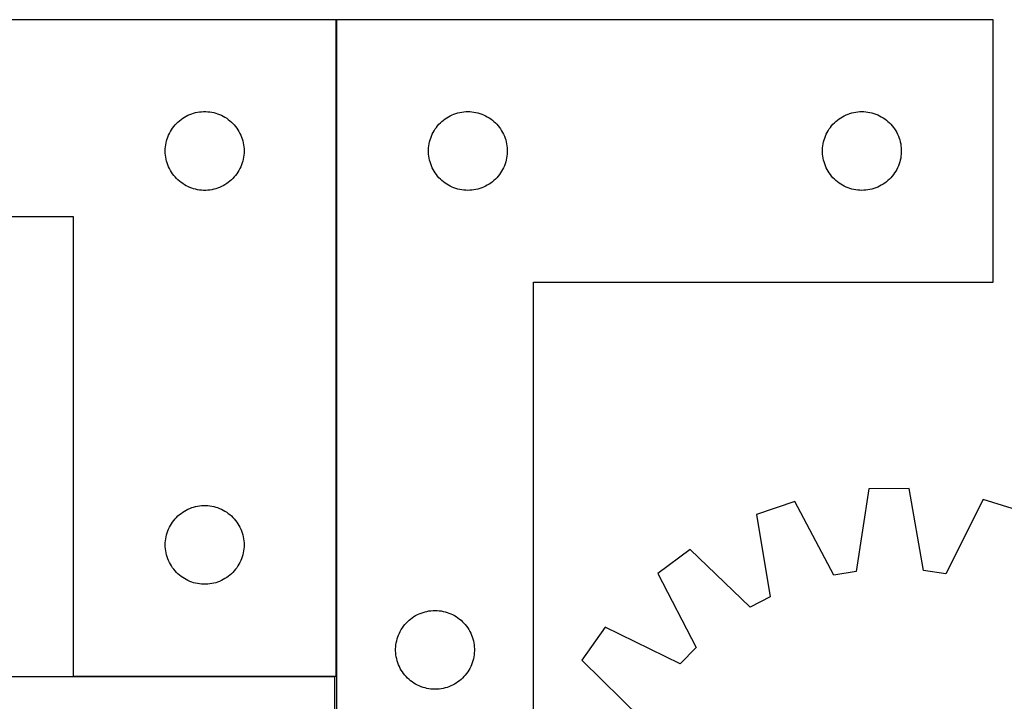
# Model space of a CAD drawing. Header units: millimetres. Extents: x 7 to 1492, y 7 to 466.
# Tile 4 of 6: x 437 to 812, y 206 to 466. Entities that reach past the tile are written whole.
import ezdxf

# ---------------------------------------------------------------- set-up
doc = ezdxf.new("R2010")
doc.units = ezdxf.units.MM
doc.layers.add('COMMON', color=5, linetype='CONTINUOUS', true_color=0x0000ff)
doc.layers.add('CUT', color=7, linetype='CONTINUOUS', true_color=0x000000)

msp = doc.modelspace()

# ---------------------------------------------------------------- linework, layer by layer
at = {"layer": 'COMMON'}
for p, q in [((557.72433, 215.554498), (557.72433, 465.554498)), ((457.624329, 215.454497), (557.156188, 215.454497))]:
    msp.add_line(p, q, dxfattribs=at)
at = {"layer": 'CUT'}
for p, q in [((557.624329, 465.554498), (257.624329, 465.554498)), ((557.624329, 215.554498), (557.624329, 465.554498)), ((557.82433, 465.554498), (557.82433, 165.554498)), ((807.82433, 465.554498), (557.82433, 465.554498)), ((807.82433, 365.554498), (807.82433, 465.554498)), ((498.015431, 427.072705), (498.621114, 427.552087)), ((498.621114, 427.552087), (499.250673, 427.999654)), ((499.250673, 427.999654), (499.902437, 428.414218)), ((499.902437, 428.414218), (500.574677, 428.79468)), ((500.574677, 428.79468), (501.265613, 429.140032)), ((501.265613, 429.140032), (501.97341, 429.449358)), ((501.97341, 429.449358), (502.696193, 429.721837)), ((502.696193, 429.721837), (503.432044, 429.956746)), ((503.432044, 429.956746), (504.179012, 430.153464)), ((504.179012, 430.153464), (504.935117, 430.311468)), ((504.935117, 430.311468), (505.698353, 430.430338)), ((505.698353, 430.430338), (506.466697, 430.509761)), ((506.466697, 430.509761), (507.23811, 430.549525)), ((507.23811, 430.549525), (508.010547, 430.549525)), ((508.010547, 430.549525), (508.78196, 430.509761)), ((508.78196, 430.509761), (509.550304, 430.430338)), ((509.550304, 430.430338), (510.31354, 430.311468)), ((510.31354, 430.311468), (511.069645, 430.153464)), ((511.069645, 430.153464), (511.816613, 429.956746)), ((511.816613, 429.956746), (512.552464, 429.721837)), ((512.552464, 429.721837), (513.275247, 429.449358)), ((513.275247, 429.449358), (513.983044, 429.140032)), ((513.983044, 429.140032), (514.67398, 428.79468)), ((514.67398, 428.79468), (515.346221, 428.414218)), ((515.346221, 428.414218), (515.997984, 427.999654)), ((515.997984, 427.999654), (516.627543, 427.552087)), ((516.627543, 427.552087), (517.233226, 427.072705)), ((597.922048, 426.821477), (598.515187, 427.316295)), ((598.515187, 427.316295), (599.133013, 427.779923)), ((599.133013, 427.779923), (599.773887, 428.211132)), ((599.773887, 428.211132), (600.436109, 428.608777)), ((600.436109, 428.608777), (601.117923, 428.971805)), ((601.117923, 428.971805), (601.817521, 429.299252)), ((601.817521, 429.299252), (602.533048, 429.590251)), ((602.533048, 429.590251), (603.262607, 429.844029)), ((603.262607, 429.844029), (604.004263, 430.059914)), ((604.004263, 430.059914), (604.756049, 430.237334)), ((604.756049, 430.237334), (605.515971, 430.375817)), ((605.515971, 430.375817), (606.282015, 430.474996)), ((606.282015, 430.474996), (607.052148, 430.53461)), ((607.052148, 430.53461), (607.82433, 430.554498)), ((607.82433, 430.554498), (608.596511, 430.53461)), ((608.596511, 430.53461), (609.366645, 430.474996)), ((609.366645, 430.474996), (610.132688, 430.375817)), ((610.132688, 430.375817), (610.892611, 430.237334)), ((610.892611, 430.237334), (611.644396, 430.059914)), ((611.644396, 430.059914), (612.386052, 429.844029)), ((612.386052, 429.844029), (613.115611, 429.590251)), ((613.115611, 429.590251), (613.831138, 429.299252)), ((613.831138, 429.299252), (614.530736, 428.971805)), ((614.530736, 428.971805), (615.212551, 428.608777)), ((615.212551, 428.608777), (615.874772, 428.211132)), ((615.874772, 428.211132), (616.515646, 427.779923)), ((616.515646, 427.779923), (617.133472, 427.316295)), ((617.133472, 427.316295), (617.726611, 426.821477)), ((747.922048, 426.821477), (748.515187, 427.316295)), ((748.515187, 427.316295), (749.133013, 427.779923)), ((749.133013, 427.779923), (749.773887, 428.211132)), ((749.773887, 428.211132), (750.436109, 428.608777)), ((750.436109, 428.608777), (751.117923, 428.971805)), ((751.117923, 428.971805), (751.817521, 429.299252)), ((751.817521, 429.299252), (752.533048, 429.590251)), ((752.533048, 429.590251), (753.262607, 429.844029)), ((753.262607, 429.844029), (754.004263, 430.059914)), ((754.004263, 430.059914), (754.756049, 430.237334)), ((754.756049, 430.237334), (755.515971, 430.375817)), ((755.515971, 430.375817), (756.282015, 430.474996)), ((756.282015, 430.474996), (757.052148, 430.53461)), ((757.052148, 430.53461), (757.82433, 430.554498)), ((757.82433, 430.554498), (758.596511, 430.53461)), ((758.596511, 430.53461), (759.366645, 430.474996)), ((759.366645, 430.474996), (760.132688, 430.375817)), ((760.132688, 430.375817), (760.892611, 430.237334)), ((760.892611, 430.237334), (761.644396, 430.059914)), ((761.644396, 430.059914), (762.386052, 429.844029)), ((762.386052, 429.844029), (763.115611, 429.590251)), ((763.115611, 429.590251), (763.831138, 429.299252)), ((763.831138, 429.299252), (764.530736, 428.971805)), ((764.530736, 428.971805), (765.212551, 428.608777)), ((765.212551, 428.608777), (765.874772, 428.211132)), ((765.874772, 428.211132), (766.515646, 427.779923)), ((766.515646, 427.779923), (767.133472, 427.316295)), ((767.133472, 427.316295), (767.726611, 426.821477)), ((494.57005, 422.942719), (494.967695, 423.604941)), ((494.967695, 423.604941), (495.398903, 424.245815)), ((495.398903, 424.245815), (495.862531, 424.863641)), ((495.862531, 424.863641), (496.35735, 425.45678)), ((496.35735, 425.45678), (496.882046, 426.023661)), ((496.882046, 426.023661), (497.435228, 426.562779)), ((497.435228, 426.562779), (498.015431, 427.072705)), ((517.233226, 427.072705), (517.813429, 426.562779)), ((517.813429, 426.562779), (518.366611, 426.023661)), ((518.366611, 426.023661), (518.891308, 425.45678)), ((518.891308, 425.45678), (519.386126, 424.863641)), ((519.386126, 424.863641), (519.849754, 424.245815)), ((519.849754, 424.245815), (520.280962, 423.604941)), ((520.280962, 423.604941), (520.678607, 422.942719)), ((594.96461, 423.27639), (595.379174, 423.928154)), ((595.379174, 423.928154), (595.826741, 424.557713)), ((595.826741, 424.557713), (596.306123, 425.163396)), ((596.306123, 425.163396), (596.816049, 425.743598)), ((596.816049, 425.743598), (597.355167, 426.296781)), ((597.355167, 426.296781), (597.922048, 426.821477)), ((617.726611, 426.821477), (618.293492, 426.296781)), ((618.293492, 426.296781), (618.83261, 425.743598)), ((618.83261, 425.743598), (619.342536, 425.163396)), ((619.342536, 425.163396), (619.821918, 424.557713)), ((619.821918, 424.557713), (620.269485, 423.928154)), ((620.269485, 423.928154), (620.684049, 423.27639)), ((744.96461, 423.27639), (745.379174, 423.928154)), ((745.379174, 423.928154), (745.826741, 424.557713)), ((745.826741, 424.557713), (746.306123, 425.163396)), ((746.306123, 425.163396), (746.816049, 425.743598)), ((746.816049, 425.743598), (747.355167, 426.296781)), ((747.355167, 426.296781), (747.922048, 426.821477)), ((767.726611, 426.821477), (768.293492, 426.296781)), ((768.293492, 426.296781), (768.83261, 425.743598)), ((768.83261, 425.743598), (769.342536, 425.163396)), ((769.342536, 425.163396), (769.821918, 424.557713)), ((769.821918, 424.557713), (770.269485, 423.928154)), ((770.269485, 423.928154), (770.684049, 423.27639)), ((493.118913, 419.374565), (493.334798, 420.116221)), ((493.334798, 420.116221), (493.588576, 420.84578)), ((493.588576, 420.84578), (493.879575, 421.561307)), ((493.879575, 421.561307), (494.207022, 422.260905)), ((494.207022, 422.260905), (494.57005, 422.942719)), ((520.678607, 422.942719), (521.041635, 422.260905)), ((521.041635, 422.260905), (521.369082, 421.561307)), ((521.369082, 421.561307), (521.660081, 420.84578)), ((521.660081, 420.84578), (521.913859, 420.116221)), ((521.913859, 420.116221), (522.129744, 419.374565)), ((593.422081, 419.746783), (593.656991, 420.482634)), ((593.656991, 420.482634), (593.92947, 421.205417)), ((593.92947, 421.205417), (594.238796, 421.913214)), ((594.238796, 421.913214), (594.584148, 422.604149)), ((594.584148, 422.604149), (594.96461, 423.27639)), ((620.684049, 423.27639), (621.064512, 422.604149)), ((621.064512, 422.604149), (621.409863, 421.913214)), ((621.409863, 421.913214), (621.719189, 421.205417)), ((621.719189, 421.205417), (621.991668, 420.482634)), ((621.991668, 420.482634), (622.226578, 419.746783)), ((743.422081, 419.746783), (743.656991, 420.482634)), ((743.656991, 420.482634), (743.92947, 421.205417)), ((743.92947, 421.205417), (744.238796, 421.913214)), ((744.238796, 421.913214), (744.584148, 422.604149)), ((744.584148, 422.604149), (744.96461, 423.27639)), ((770.684049, 423.27639), (771.064512, 422.604149)), ((771.064512, 422.604149), (771.409863, 421.913214)), ((771.409863, 421.913214), (771.719189, 421.205417)), ((771.719189, 421.205417), (771.991668, 420.482634)), ((771.991668, 420.482634), (772.226578, 419.746783)), ((492.624329, 415.554498), (492.644217, 416.32668)), ((492.644217, 416.32668), (492.70383, 417.096813)), ((492.70383, 417.096813), (492.80301, 417.862857)), ((492.80301, 417.862857), (492.941493, 418.622779)), ((492.941493, 418.622779), (493.118913, 419.374565)), ((522.129744, 419.374565), (522.307164, 418.622779)), ((522.307164, 418.622779), (522.445647, 417.862857)), ((522.445647, 417.862857), (522.544827, 417.096813)), ((522.544827, 417.096813), (522.60444, 416.32668)), ((522.60444, 416.32668), (522.624329, 415.554498)), ((592.829303, 415.940717), (592.869067, 416.71213)), ((592.869067, 416.71213), (592.948489, 417.480474)), ((592.948489, 417.480474), (593.06736, 418.24371)), ((593.06736, 418.24371), (593.225364, 418.999814)), ((593.225364, 418.999814), (593.422081, 419.746783)), ((622.226578, 419.746783), (622.423295, 418.999814)), ((622.423295, 418.999814), (622.581299, 418.24371)), ((622.581299, 418.24371), (622.70017, 417.480474)), ((622.70017, 417.480474), (622.779592, 416.71213)), ((622.779592, 416.71213), (622.819357, 415.940717)), ((742.829303, 415.940717), (742.869067, 416.71213)), ((742.869067, 416.71213), (742.948489, 417.480474)), ((742.948489, 417.480474), (743.06736, 418.24371)), ((743.06736, 418.24371), (743.225364, 418.999814)), ((743.225364, 418.999814), (743.422081, 419.746783)), ((772.226578, 419.746783), (772.423295, 418.999814)), ((772.423295, 418.999814), (772.581299, 418.24371)), ((772.581299, 418.24371), (772.70017, 417.480474)), ((772.70017, 417.480474), (772.779592, 416.71213)), ((772.779592, 416.71213), (772.819357, 415.940717)), ((492.644217, 414.782317), (492.624329, 415.554498)), ((492.70383, 414.012183), (492.644217, 414.782317)), ((492.80301, 413.24614), (492.70383, 414.012183)), ((492.941493, 412.486217), (492.80301, 413.24614)), ((493.118913, 411.734432), (492.941493, 412.486217)), ((522.307164, 412.486217), (522.129744, 411.734432)), ((522.445647, 413.24614), (522.307164, 412.486217)), ((522.544827, 414.012183), (522.445647, 413.24614)), ((522.60444, 414.782317), (522.544827, 414.012183)), ((522.624329, 415.554498), (522.60444, 414.782317)), ((592.829303, 415.16828), (592.829303, 415.940717)), ((592.869067, 414.396866), (592.829303, 415.16828)), ((592.948489, 413.628523), (592.869067, 414.396866)), ((593.06736, 412.865287), (592.948489, 413.628523)), ((593.225364, 412.109182), (593.06736, 412.865287)), ((622.581299, 412.865287), (622.423295, 412.109182)), ((622.70017, 413.628523), (622.581299, 412.865287)), ((622.779592, 414.396866), (622.70017, 413.628523)), ((622.819357, 415.16828), (622.779592, 414.396866)), ((622.819357, 415.940717), (622.819357, 415.16828)), ((742.829303, 415.16828), (742.829303, 415.940717)), ((742.869067, 414.396866), (742.829303, 415.16828)), ((742.948489, 413.628523), (742.869067, 414.396866)), ((743.06736, 412.865287), (742.948489, 413.628523)), ((743.225364, 412.109182), (743.06736, 412.865287)), ((772.581299, 412.865287), (772.423295, 412.109182)), ((772.70017, 413.628523), (772.581299, 412.865287)), ((772.779592, 414.396866), (772.70017, 413.628523)), ((772.819357, 415.16828), (772.779592, 414.396866)), ((772.819357, 415.940717), (772.819357, 415.16828)), ((493.334798, 410.992776), (493.118913, 411.734432)), ((493.588576, 410.263217), (493.334798, 410.992776)), ((493.879575, 409.54769), (493.588576, 410.263217)), ((494.207022, 408.848091), (493.879575, 409.54769)), ((494.57005, 408.166277), (494.207022, 408.848091)), ((521.041635, 408.848091), (520.678607, 408.166277)), ((521.369082, 409.54769), (521.041635, 408.848091)), ((521.660081, 410.263217), (521.369082, 409.54769)), ((521.913859, 410.992776), (521.660081, 410.263217)), ((522.129744, 411.734432), (521.913859, 410.992776)), ((593.422081, 411.362214), (593.225364, 412.109182)), ((593.656991, 410.626363), (593.422081, 411.362214)), ((593.92947, 409.90358), (593.656991, 410.626363)), ((594.238796, 409.195782), (593.92947, 409.90358)), ((594.584148, 408.504847), (594.238796, 409.195782)), ((621.409863, 409.195782), (621.064512, 408.504847)), ((621.719189, 409.90358), (621.409863, 409.195782)), ((621.991668, 410.626363), (621.719189, 409.90358)), ((622.226578, 411.362214), (621.991668, 410.626363)), ((622.423295, 412.109182), (622.226578, 411.362214)), ((743.422081, 411.362214), (743.225364, 412.109182)), ((743.656991, 410.626363), (743.422081, 411.362214)), ((743.92947, 409.90358), (743.656991, 410.626363)), ((744.238796, 409.195782), (743.92947, 409.90358)), ((744.584148, 408.504847), (744.238796, 409.195782)), ((771.409863, 409.195782), (771.064512, 408.504847)), ((771.719189, 409.90358), (771.409863, 409.195782)), ((771.991668, 410.626363), (771.719189, 409.90358)), ((772.226578, 411.362214), (771.991668, 410.626363)), ((772.423295, 412.109182), (772.226578, 411.362214)), ((494.967695, 407.504055), (494.57005, 408.166277)), ((495.398903, 406.863182), (494.967695, 407.504055)), ((495.862531, 406.245356), (495.398903, 406.863182)), ((496.35735, 405.652217), (495.862531, 406.245356)), ((496.882046, 405.085336), (496.35735, 405.652217)), ((497.435228, 404.546218), (496.882046, 405.085336)), ((518.366611, 405.085336), (517.813429, 404.546218)), ((518.891308, 405.652217), (518.366611, 405.085336)), ((519.386126, 406.245356), (518.891308, 405.652217)), ((519.849754, 406.863182), (519.386126, 406.245356)), ((520.280962, 407.504055), (519.849754, 406.863182)), ((520.678607, 408.166277), (520.280962, 407.504055)), ((594.96461, 407.832606), (594.584148, 408.504847)), ((595.379174, 407.180842), (594.96461, 407.832606)), ((595.826741, 406.551284), (595.379174, 407.180842)), ((596.306123, 405.945601), (595.826741, 406.551284)), ((596.816049, 405.365398), (596.306123, 405.945601)), ((597.355167, 404.812215), (596.816049, 405.365398)), ((597.922048, 404.287519), (597.355167, 404.812215)), ((618.293492, 404.812215), (617.726611, 404.287519)), ((618.83261, 405.365398), (618.293492, 404.812215)), ((619.342536, 405.945601), (618.83261, 405.365398)), ((619.821918, 406.551284), (619.342536, 405.945601)), ((620.269485, 407.180842), (619.821918, 406.551284)), ((620.684049, 407.832606), (620.269485, 407.180842)), ((621.064512, 408.504847), (620.684049, 407.832606)), ((744.96461, 407.832606), (744.584148, 408.504847)), ((745.379174, 407.180842), (744.96461, 407.832606)), ((745.826741, 406.551284), (745.379174, 407.180842)), ((746.306123, 405.945601), (745.826741, 406.551284)), ((746.816049, 405.365398), (746.306123, 405.945601)), ((747.355167, 404.812215), (746.816049, 405.365398)), ((747.922048, 404.287519), (747.355167, 404.812215)), ((768.293492, 404.812215), (767.726611, 404.287519)), ((768.83261, 405.365398), (768.293492, 404.812215)), ((769.342536, 405.945601), (768.83261, 405.365398)), ((769.821918, 406.551284), (769.342536, 405.945601)), ((770.269485, 407.180842), (769.821918, 406.551284)), ((770.684049, 407.832606), (770.269485, 407.180842)), ((771.064512, 408.504847), (770.684049, 407.832606)), ((498.015431, 404.036292), (497.435228, 404.546218)), ((498.621114, 403.55691), (498.015431, 404.036292)), ((499.250673, 403.109343), (498.621114, 403.55691)), ((499.902437, 402.694779), (499.250673, 403.109343)), ((500.574677, 402.314316), (499.902437, 402.694779)), ((501.265613, 401.968964), (500.574677, 402.314316)), ((501.97341, 401.659639), (501.265613, 401.968964)), ((502.696193, 401.38716), (501.97341, 401.659639)), ((503.432044, 401.15225), (502.696193, 401.38716)), ((504.179012, 400.955533), (503.432044, 401.15225)), ((511.816613, 401.15225), (511.069645, 400.955533)), ((512.552464, 401.38716), (511.816613, 401.15225)), ((513.275247, 401.659639), (512.552464, 401.38716)), ((513.983044, 401.968964), (513.275247, 401.659639)), ((514.67398, 402.314316), (513.983044, 401.968964)), ((515.346221, 402.694779), (514.67398, 402.314316)), ((515.997984, 403.109343), (515.346221, 402.694779)), ((516.627543, 403.55691), (515.997984, 403.109343)), ((517.233226, 404.036292), (516.627543, 403.55691)), ((517.813429, 404.546218), (517.233226, 404.036292)), ((598.515187, 403.792701), (597.922048, 404.287519)), ((599.133013, 403.329073), (598.515187, 403.792701)), ((599.773887, 402.897865), (599.133013, 403.329073)), ((600.436109, 402.50022), (599.773887, 402.897865)), ((601.117923, 402.137192), (600.436109, 402.50022)), ((601.817521, 401.809745), (601.117923, 402.137192)), ((602.533048, 401.518746), (601.817521, 401.809745)), ((603.262607, 401.264968), (602.533048, 401.518746)), ((604.004263, 401.049082), (603.262607, 401.264968)), ((612.386052, 401.264968), (611.644396, 401.049082)), ((613.115611, 401.518746), (612.386052, 401.264968)), ((613.831138, 401.809745), (613.115611, 401.518746)), ((614.530736, 402.137192), (613.831138, 401.809745)), ((615.212551, 402.50022), (614.530736, 402.137192)), ((615.874772, 402.897865), (615.212551, 402.50022)), ((616.515646, 403.329073), (615.874772, 402.897865)), ((617.133472, 403.792701), (616.515646, 403.329073)), ((617.726611, 404.287519), (617.133472, 403.792701)), ((748.515187, 403.792701), (747.922048, 404.287519)), ((749.133013, 403.329073), (748.515187, 403.792701)), ((749.773887, 402.897865), (749.133013, 403.329073)), ((750.436109, 402.50022), (749.773887, 402.897865)), ((751.117923, 402.137192), (750.436109, 402.50022)), ((751.817521, 401.809745), (751.117923, 402.137192)), ((752.533048, 401.518746), (751.817521, 401.809745)), ((753.262607, 401.264968), (752.533048, 401.518746)), ((754.004263, 401.049082), (753.262607, 401.264968)), ((762.386052, 401.264968), (761.644396, 401.049082)), ((763.115611, 401.518746), (762.386052, 401.264968)), ((763.831138, 401.809745), (763.115611, 401.518746)), ((764.530736, 402.137192), (763.831138, 401.809745)), ((765.212551, 402.50022), (764.530736, 402.137192)), ((765.874772, 402.897865), (765.212551, 402.50022)), ((766.515646, 403.329073), (765.874772, 402.897865)), ((767.133472, 403.792701), (766.515646, 403.329073)), ((767.726611, 404.287519), (767.133472, 403.792701)), ((504.935117, 400.797529), (504.179012, 400.955533)), ((505.698353, 400.678658), (504.935117, 400.797529)), ((506.466697, 400.599235), (505.698353, 400.678658)), ((507.23811, 400.559471), (506.466697, 400.599235)), ((508.010547, 400.559471), (507.23811, 400.559471)), ((508.78196, 400.599235), (508.010547, 400.559471)), ((509.550304, 400.678658), (508.78196, 400.599235)), ((510.31354, 400.797529), (509.550304, 400.678658)), ((511.069645, 400.955533), (510.31354, 400.797529)), ((604.756049, 400.871663), (604.004263, 401.049082)), ((605.515971, 400.73318), (604.756049, 400.871663)), ((606.282015, 400.634), (605.515971, 400.73318)), ((607.052148, 400.574387), (606.282015, 400.634)), ((607.82433, 400.554498), (607.052148, 400.574387)), ((608.596511, 400.574387), (607.82433, 400.554498)), ((609.366645, 400.634), (608.596511, 400.574387)), ((610.132688, 400.73318), (609.366645, 400.634)), ((610.892611, 400.871663), (610.132688, 400.73318)), ((611.644396, 401.049082), (610.892611, 400.871663)), ((754.756049, 400.871663), (754.004263, 401.049082)), ((755.515971, 400.73318), (754.756049, 400.871663)), ((756.282015, 400.634), (755.515971, 400.73318)), ((757.052148, 400.574387), (756.282015, 400.634)), ((757.82433, 400.554498), (757.052148, 400.574387)), ((758.596511, 400.574387), (757.82433, 400.554498)), ((759.366645, 400.634), (758.596511, 400.574387)), ((760.132688, 400.73318), (759.366645, 400.634)), ((760.892611, 400.871663), (760.132688, 400.73318)), ((761.644396, 401.049082), (760.892611, 400.871663)), ((257.624329, 390.554498), (457.624329, 390.554498)), ((457.624329, 390.554498), (457.624329, 215.554498)), ((632.82433, 165.554498), (632.82433, 365.554498)), ((632.82433, 365.554498), (807.82433, 365.554498)), ((760.401443, 286.828295), (755.635644, 255.423488)), ((775.786387, 287.012803), (760.401443, 286.828295)), ((781.303966, 255.731322), (775.786387, 287.012803)), ((732.26952, 282.026136), (717.694585, 277.09645)), ((747.183559, 253.980705), (732.26952, 282.026136)), ((804.025385, 282.886685), (789.788221, 254.491652)), ((818.714352, 278.307953), (804.025385, 282.886685)), ((498.015431, 277.072705), (498.621114, 277.552087)), ((498.621114, 277.552087), (499.250673, 277.999654)), ((499.250673, 277.999654), (499.902437, 278.414218)), ((499.902437, 278.414218), (500.574677, 278.79468)), ((500.574677, 278.79468), (501.265613, 279.140032)), ((501.265613, 279.140032), (501.97341, 279.449358)), ((501.97341, 279.449358), (502.696193, 279.721837)), ((502.696193, 279.721837), (503.432044, 279.956746)), ((503.432044, 279.956746), (504.179012, 280.153464)), ((504.179012, 280.153464), (504.935117, 280.311468)), ((504.935117, 280.311468), (505.698353, 280.430338)), ((505.698353, 280.430338), (506.466697, 280.509761)), ((506.466697, 280.509761), (507.23811, 280.549525)), ((507.23811, 280.549525), (508.010547, 280.549525)), ((508.010547, 280.549525), (508.78196, 280.509761)), ((508.78196, 280.509761), (509.550304, 280.430338)), ((509.550304, 280.430338), (510.31354, 280.311468)), ((510.31354, 280.311468), (511.069645, 280.153464)), ((511.069645, 280.153464), (511.816613, 279.956746)), ((511.816613, 279.956746), (512.552464, 279.721837)), ((512.552464, 279.721837), (513.275247, 279.449358)), ((513.275247, 279.449358), (513.983044, 279.140032)), ((513.983044, 279.140032), (514.67398, 278.79468)), ((514.67398, 278.79468), (515.346221, 278.414218)), ((515.346221, 278.414218), (515.997984, 277.999654)), ((515.997984, 277.999654), (516.627543, 277.552087)), ((516.627543, 277.552087), (517.233226, 277.072705)), ((494.967695, 273.604941), (495.398903, 274.245815)), ((495.398903, 274.245815), (495.862531, 274.863641)), ((495.862531, 274.863641), (496.35735, 275.45678)), ((496.35735, 275.45678), (496.882046, 276.023661)), ((496.882046, 276.023661), (497.435228, 276.562779)), ((497.435228, 276.562779), (498.015431, 277.072705)), ((517.233226, 277.072705), (517.813429, 276.562779)), ((517.813429, 276.562779), (518.366611, 276.023661)), ((518.366611, 276.023661), (518.891308, 275.45678)), ((518.891308, 275.45678), (519.386126, 274.863641)), ((519.386126, 274.863641), (519.849754, 274.245815)), ((519.849754, 274.245815), (520.280962, 273.604941)), ((717.694585, 277.09645), (722.86666, 245.755991)), ((493.118913, 269.374565), (493.334798, 270.116221)), ((493.334798, 270.116221), (493.588576, 270.84578)), ((493.588576, 270.84578), (493.879575, 271.561307)), ((493.879575, 271.561307), (494.207022, 272.260905)), ((494.207022, 272.260905), (494.57005, 272.942719)), ((494.57005, 272.942719), (494.967695, 273.604941)), ((520.280962, 273.604941), (520.678607, 272.942719)), ((520.678607, 272.942719), (521.041635, 272.260905)), ((521.041635, 272.260905), (521.369082, 271.561307)), ((521.369082, 271.561307), (521.660081, 270.84578)), ((521.660081, 270.84578), (521.913859, 270.116221)), ((521.913859, 270.116221), (522.129744, 269.374565)), ((492.624329, 265.554498), (492.644217, 266.32668)), ((492.644217, 266.32668), (492.70383, 267.096813)), ((492.70383, 267.096813), (492.80301, 267.862857)), ((492.80301, 267.862857), (492.941493, 268.622779)), ((492.941493, 268.622779), (493.118913, 269.374565)), ((522.129744, 269.374565), (522.307164, 268.622779)), ((522.307164, 268.622779), (522.445647, 267.862857)), ((522.445647, 267.862857), (522.544827, 267.096813)), ((522.544827, 267.096813), (522.60444, 266.32668)), ((522.60444, 266.32668), (522.624329, 265.554498)), ((492.644217, 264.782317), (492.624329, 265.554498)), ((492.70383, 264.012183), (492.644217, 264.782317)), ((492.80301, 263.24614), (492.70383, 264.012183)), ((492.941493, 262.486217), (492.80301, 263.24614)), ((493.118913, 261.734432), (492.941493, 262.486217)), ((522.307164, 262.486217), (522.129744, 261.734432)), ((522.445647, 263.24614), (522.307164, 262.486217)), ((522.544827, 264.012183), (522.445647, 263.24614)), ((522.60444, 264.782317), (522.544827, 264.012183)), ((522.624329, 265.554498), (522.60444, 264.782317)), ((692.423485, 263.836083), (680.085255, 254.64377)), ((715.274093, 241.771984), (692.423485, 263.836083)), ((493.334798, 260.992776), (493.118913, 261.734432)), ((493.588576, 260.263217), (493.334798, 260.992776)), ((493.879575, 259.54769), (493.588576, 260.263217)), ((494.207022, 258.848091), (493.879575, 259.54769)), ((494.57005, 258.166277), (494.207022, 258.848091)), ((521.041635, 258.848091), (520.678607, 258.166277)), ((521.369082, 259.54769), (521.041635, 258.848091)), ((521.660081, 260.263217), (521.369082, 259.54769)), ((521.913859, 260.992776), (521.660081, 260.263217)), ((522.129744, 261.734432), (521.913859, 260.992776)), ((494.967695, 257.504055), (494.57005, 258.166277)), ((495.398903, 256.863182), (494.967695, 257.504055)), ((495.862531, 256.245356), (495.398903, 256.863182)), ((496.35735, 255.652217), (495.862531, 256.245356)), ((496.882046, 255.085336), (496.35735, 255.652217)), ((497.435228, 254.546218), (496.882046, 255.085336)), ((518.366611, 255.085336), (517.813429, 254.546218)), ((518.891308, 255.652217), (518.366611, 255.085336)), ((519.386126, 256.245356), (518.891308, 255.652217)), ((519.849754, 256.863182), (519.386126, 256.245356)), ((520.280962, 257.504055), (519.849754, 256.863182)), ((520.678607, 258.166277), (520.280962, 257.504055)), ((755.635644, 255.423488), (747.183559, 253.980705)), ((789.788221, 254.491652), (781.303966, 255.731322)), ((498.015431, 254.036292), (497.435228, 254.546218)), ((498.621114, 253.55691), (498.015431, 254.036292)), ((499.250673, 253.109343), (498.621114, 253.55691)), ((499.902437, 252.694779), (499.250673, 253.109343)), ((500.574677, 252.314316), (499.902437, 252.694779)), ((501.265613, 251.968964), (500.574677, 252.314316)), ((501.97341, 251.659639), (501.265613, 251.968964)), ((502.696193, 251.38716), (501.97341, 251.659639)), ((503.432044, 251.15225), (502.696193, 251.38716)), ((504.179012, 250.955533), (503.432044, 251.15225)), ((511.816613, 251.15225), (511.069645, 250.955533)), ((512.552464, 251.38716), (511.816613, 251.15225)), ((513.275247, 251.659639), (512.552464, 251.38716)), ((513.983044, 251.968964), (513.275247, 251.659639)), ((514.67398, 252.314316), (513.983044, 251.968964)), ((515.346221, 252.694779), (514.67398, 252.314316)), ((515.997984, 253.109343), (515.346221, 252.694779)), ((516.627543, 253.55691), (515.997984, 253.109343)), ((517.233226, 254.036292), (516.627543, 253.55691)), ((517.813429, 254.546218), (517.233226, 254.036292)), ((680.085255, 254.64377), (694.688925, 226.435481)), ((504.935117, 250.797529), (504.179012, 250.955533)), ((505.698353, 250.678658), (504.935117, 250.797529)), ((506.466697, 250.599235), (505.698353, 250.678658)), ((507.23811, 250.559471), (506.466697, 250.599235)), ((508.010547, 250.559471), (507.23811, 250.559471)), ((508.78196, 250.599235), (508.010547, 250.559471)), ((509.550304, 250.678658), (508.78196, 250.599235)), ((510.31354, 250.797529), (509.550304, 250.678658)), ((511.069645, 250.955533), (510.31354, 250.797529)), ((722.86666, 245.755991), (715.274093, 241.771984)), ((590.762607, 239.844029), (591.504263, 240.059914)), ((591.504263, 240.059914), (592.256049, 240.237334)), ((592.256049, 240.237334), (593.015971, 240.375817)), ((593.015971, 240.375817), (593.782015, 240.474996)), ((593.782015, 240.474996), (594.552148, 240.53461)), ((594.552148, 240.53461), (595.32433, 240.554498)), ((595.32433, 240.554498), (596.096511, 240.53461)), ((596.096511, 240.53461), (596.866645, 240.474996)), ((596.866645, 240.474996), (597.632688, 240.375817)), ((597.632688, 240.375817), (598.392611, 240.237334)), ((598.392611, 240.237334), (599.144396, 240.059914)), ((599.144396, 240.059914), (599.886052, 239.844029)), ((584.316049, 235.743598), (584.855167, 236.296781)), ((584.855167, 236.296781), (585.422048, 236.821477)), ((585.422048, 236.821477), (586.015187, 237.316295)), ((586.015187, 237.316295), (586.633013, 237.779923)), ((586.633013, 237.779923), (587.273887, 238.211132)), ((587.273887, 238.211132), (587.936109, 238.608777)), ((587.936109, 238.608777), (588.617923, 238.971805)), ((588.617923, 238.971805), (589.317521, 239.299252)), ((589.317521, 239.299252), (590.033048, 239.590251)), ((590.033048, 239.590251), (590.762607, 239.844029)), ((599.886052, 239.844029), (600.615611, 239.590251)), ((600.615611, 239.590251), (601.331138, 239.299252)), ((601.331138, 239.299252), (602.030736, 238.971805)), ((602.030736, 238.971805), (602.712551, 238.608777)), ((602.712551, 238.608777), (603.374772, 238.211132)), ((603.374772, 238.211132), (604.015646, 237.779923)), ((604.015646, 237.779923), (604.633472, 237.316295)), ((604.633472, 237.316295), (605.226611, 236.821477)), ((605.226611, 236.821477), (605.793492, 236.296781)), ((605.793492, 236.296781), (606.33261, 235.743598)), ((581.738796, 231.913214), (582.084148, 232.604149)), ((582.084148, 232.604149), (582.46461, 233.27639)), ((582.46461, 233.27639), (582.879174, 233.928154)), ((582.879174, 233.928154), (583.326741, 234.557713)), ((583.326741, 234.557713), (583.806123, 235.163396)), ((583.806123, 235.163396), (584.316049, 235.743598)), ((606.33261, 235.743598), (606.842536, 235.163396)), ((606.842536, 235.163396), (607.321918, 234.557713)), ((607.321918, 234.557713), (607.769485, 233.928154)), ((607.769485, 233.928154), (608.184049, 233.27639)), ((608.184049, 233.27639), (608.564512, 232.604149)), ((608.564512, 232.604149), (608.909863, 231.913214)), ((660.148689, 234.223212), (651.254916, 221.66808)), ((688.699091, 220.300234), (660.148689, 234.223212)), ((580.56736, 228.24371), (580.725364, 228.999814)), ((580.725364, 228.999814), (580.922081, 229.746783)), ((580.922081, 229.746783), (581.156991, 230.482634)), ((581.156991, 230.482634), (581.42947, 231.205417)), ((581.42947, 231.205417), (581.738796, 231.913214)), ((608.909863, 231.913214), (609.219189, 231.205417)), ((609.219189, 231.205417), (609.491668, 230.482634)), ((609.491668, 230.482634), (609.726578, 229.746783)), ((609.726578, 229.746783), (609.923295, 228.999814)), ((609.923295, 228.999814), (610.081299, 228.24371)), ((580.329303, 225.940717), (580.369067, 226.71213)), ((580.329303, 225.16828), (580.329303, 225.940717)), ((580.369067, 224.396866), (580.329303, 225.16828)), ((580.369067, 226.71213), (580.448489, 227.480474)), ((580.448489, 227.480474), (580.56736, 228.24371)), ((610.081299, 228.24371), (610.20017, 227.480474)), ((610.20017, 227.480474), (610.279592, 226.71213)), ((610.279592, 226.71213), (610.319357, 225.940717)), ((610.319357, 225.16828), (610.279592, 224.396866)), ((610.319357, 225.940717), (610.319357, 225.16828)), ((694.688925, 226.435481), (688.699091, 220.300234)), ((580.448489, 223.628523), (580.369067, 224.396866)), ((580.56736, 222.865287), (580.448489, 223.628523)), ((580.725364, 222.109182), (580.56736, 222.865287)), ((580.922081, 221.362214), (580.725364, 222.109182)), ((581.156991, 220.626363), (580.922081, 221.362214)), ((609.726578, 221.362214), (609.491668, 220.626363)), ((609.923295, 222.109182), (609.726578, 221.362214)), ((610.081299, 222.865287), (609.923295, 222.109182)), ((610.20017, 223.628523), (610.081299, 222.865287)), ((610.279592, 224.396866), (610.20017, 223.628523)), ((651.254916, 221.66808), (673.860672, 199.353185)), ((581.42947, 219.90358), (581.156991, 220.626363)), ((581.738796, 219.195782), (581.42947, 219.90358)), ((582.084148, 218.504847), (581.738796, 219.195782)), ((582.46461, 217.832606), (582.084148, 218.504847)), ((582.879174, 217.180842), (582.46461, 217.832606)), ((608.184049, 217.832606), (607.769485, 217.180842)), ((608.564512, 218.504847), (608.184049, 217.832606)), ((608.909863, 219.195782), (608.564512, 218.504847)), ((609.219189, 219.90358), (608.909863, 219.195782)), ((609.491668, 220.626363), (609.219189, 219.90358)), ((557.156188, 215.354497), (357.156188, 215.354497)), ((457.624329, 215.554498), (557.624329, 215.554498)), ((557.156188, 140.354497), (557.156188, 215.354497)), ((583.326741, 216.551284), (582.879174, 217.180842)), ((583.806123, 215.945601), (583.326741, 216.551284)), ((584.316049, 215.365398), (583.806123, 215.945601)), ((584.855167, 214.812215), (584.316049, 215.365398)), ((585.422048, 214.287519), (584.855167, 214.812215)), ((586.015187, 213.792701), (585.422048, 214.287519)), ((586.633013, 213.329073), (586.015187, 213.792701)), ((604.633472, 213.792701), (604.015646, 213.329073)), ((605.226611, 214.287519), (604.633472, 213.792701)), ((605.793492, 214.812215), (605.226611, 214.287519)), ((606.33261, 215.365398), (605.793492, 214.812215)), ((606.842536, 215.945601), (606.33261, 215.365398)), ((607.321918, 216.551284), (606.842536, 215.945601)), ((607.769485, 217.180842), (607.321918, 216.551284)), ((587.273887, 212.897865), (586.633013, 213.329073)), ((587.936109, 212.50022), (587.273887, 212.897865)), ((588.617923, 212.137192), (587.936109, 212.50022)), ((589.317521, 211.809745), (588.617923, 212.137192)), ((590.033048, 211.518746), (589.317521, 211.809745)), ((590.762607, 211.264968), (590.033048, 211.518746)), ((591.504263, 211.049082), (590.762607, 211.264968)), ((592.256049, 210.871663), (591.504263, 211.049082)), ((593.015971, 210.73318), (592.256049, 210.871663)), ((593.782015, 210.634), (593.015971, 210.73318)), ((594.552148, 210.574387), (593.782015, 210.634)), ((595.32433, 210.554498), (594.552148, 210.574387)), ((596.096511, 210.574387), (595.32433, 210.554498)), ((596.866645, 210.634), (596.096511, 210.574387)), ((597.632688, 210.73318), (596.866645, 210.634)), ((598.392611, 210.871663), (597.632688, 210.73318)), ((599.144396, 211.049082), (598.392611, 210.871663)), ((599.886052, 211.264968), (599.144396, 211.049082)), ((600.615611, 211.518746), (599.886052, 211.264968)), ((601.331138, 211.809745), (600.615611, 211.518746)), ((602.030736, 212.137192), (601.331138, 211.809745)), ((602.712551, 212.50022), (602.030736, 212.137192)), ((603.374772, 212.897865), (602.712551, 212.50022)), ((604.015646, 213.329073), (603.374772, 212.897865))]:
    msp.add_line(p, q, dxfattribs=at)

doc.saveas('drawing.dxf')
